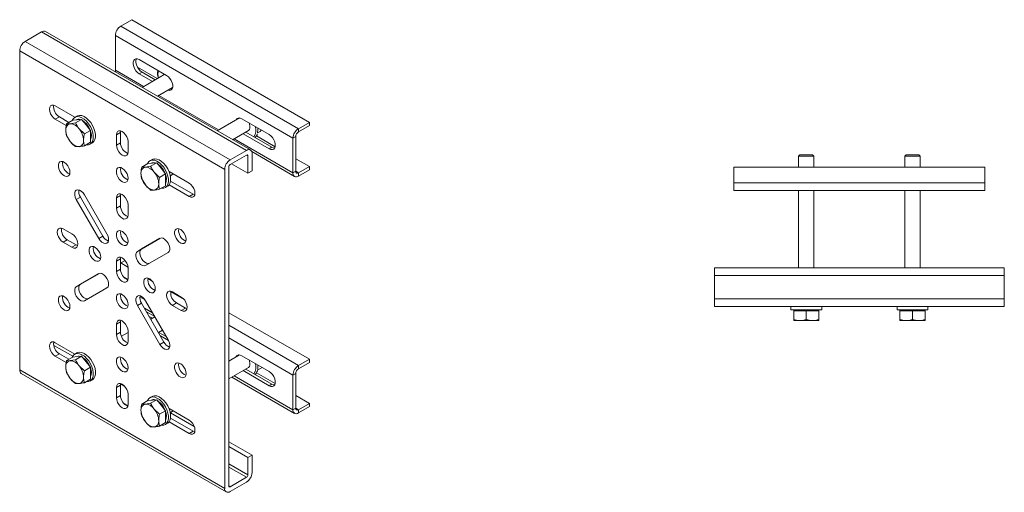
# Model space of a CAD drawing. Header units: millimetres. Extents: x 442 to 951, y -288 to 368.
# Tile 1 of 2: x 442 to 951, y -288 to -44. Entities that reach past the tile are written whole.
import ezdxf

# ---------------------------------------------------------------- set-up
doc = ezdxf.new("R2010")
doc.units = ezdxf.units.MM

msp = doc.modelspace()

# ---------------------------------------------------------------- linework, layer by layer
at = {"color": 7, "linetype": 'Continuous', "lineweight": 15}
for p, q in [((494.02, -46.83), (499.68, -43.56)), ((499.68, -43.56), (591.6, -96.63)), ((453.01, -49.89), (444.52, -54.79)), ((559.07, -111.12), (453.01, -49.89)), ((561.07, -110.92), (455.01, -49.69)), ((494.02, -46.83), (585.94, -99.9)), ((550.59, -116.02), (444.52, -54.79)), ((491.19, -51.73), (583.11, -104.8)), ((491.19, -69.69), (491.19, -51.73)), ((547.76, -120.92), (441.69, -59.69)), ((441.69, -59.69), (441.69, -224.63)), ((517.71, -72.34), (503.56, -64.18)), ((502.61, -68.12), (512.82, -74.02)), ((504.98, -70.71), (503.56, -71.53)), ((504.98, -70.71), (511.76, -74.63)), ((503.56, -71.53), (510.35, -75.44)), ((516.71, -71.77), (504.98, -78.54)), ((512.98, -83.16), (520.8, -78.64)), ((470.29, -93.95), (460.08, -88.06)), ((462.2, -93.78), (460.08, -95)), ((460.08, -95), (465.8, -98.3)), ((462.2, -93.78), (467.15, -96.63)), ((469.13, -95.49), (465.95, -97.32)), ((469.13, -95.49), (471.43, -95.28)), ((471.28, -93.38), (470.15, -94.03)), ((473.72, -95.08), (470.55, -96.91)), ((471.43, -95.28), (473.72, -95.08)), ((473.72, -95.08), (476.02, -97.93)), ((555.35, -94.37), (543.87, -100.99)), ((570.74, -102.96), (556.6, -94.8)), ((585.94, -99.9), (591.6, -96.63)), ((591.6, -96.63), (591.6, -98.26)), ((470.55, -96.91), (467.84, -97.35)), ((475.14, -102.63), (472.43, -100.01)), ((478.32, -100.79), (475.14, -102.63)), ((476.02, -97.93), (478.32, -100.79)), ((478.32, -100.79), (478.32, -103.86)), ((493.84, -101.84), (491.72, -103.06)), ((493.95, -100.99), (493.84, -101.84)), ((493.84, -101.84), (493.84, -107.14)), ((551.87, -105.61), (560.01, -100.91)), ((558.65, -101.7), (572.15, -109.49)), ((564.71, -102.09), (566.07, -101.3)), ((566.07, -101.3), (566.63, -100.59)), ((585.94, -101.53), (591.6, -98.26)), ((585.94, -99.9), (585.94, -101.53)), ((465.95, -103.45), (467.84, -106.55)), ((478.32, -106.92), (475.14, -108.76)), ((478.32, -103.86), (478.32, -106.92)), ((491.72, -103.06), (491.72, -108.37)), ((497.73, -111.84), (497.73, -106.53)), ((557.24, -102.51), (570.74, -110.31)), ((564.17, -103.66), (573.84, -109.24)), ((584.53, -103.98), (583.11, -104.8)), ((583.11, -122.76), (583.11, -104.8)), ((584.53, -121.94), (584.53, -103.98)), ((470.55, -109.17), (472.43, -109.2)), ((478.15, -107.89), (479.28, -107.24)), ((493.84, -107.14), (491.72, -108.37)), ((559.07, -111.12), (550.59, -116.02)), ((561.75, -111.78), (583.94, -124.59)), ((572.15, -109.49), (570.74, -110.31)), ((510.17, -115.83), (509.04, -116.48)), ((559.07, -113.57), (550.59, -118.47)), ((559.78, -122.96), (559.78, -113.98)), ((561.9, -121.74), (561.9, -112.75)), ((584.53, -115.41), (591.6, -119.49)), ((845.41, -113.48), (844.72, -114.17)), ((844.72, -114.17), (844.72, -119.88)), ((852.72, -114.17), (844.72, -114.17)), ((852.03, -113.48), (845.41, -113.48)), ((852.72, -114.17), (852.03, -113.48)), ((852.72, -119.88), (852.72, -114.17)), ((900.41, -113.48), (899.72, -114.17)), ((899.72, -114.17), (899.72, -119.88)), ((907.72, -114.17), (899.72, -114.17)), ((907.03, -113.48), (900.41, -113.48)), ((907.72, -114.17), (907.03, -113.48)), ((907.72, -119.88), (907.72, -114.17)), ((508.02, -117.94), (504.84, -119.77)), ((509.44, -119.36), (506.73, -119.8)), ((508.02, -117.94), (510.32, -117.73)), ((512.62, -117.53), (509.44, -119.36)), ((510.32, -117.73), (512.62, -117.53)), ((512.62, -117.53), (514.91, -120.39)), ((514.91, -120.39), (517.21, -123.24)), ((529.37, -128.06), (518.96, -122.05)), ((547.76, -120.92), (547.76, -285.86)), ((549.88, -119.69), (549.88, -284.63)), ((559.78, -122.96), (551.29, -118.06)), ((561.9, -121.74), (559.78, -122.96)), ((583.11, -122.76), (584.53, -121.94)), ((591.6, -119.49), (585.94, -122.76)), ((591.6, -121.13), (585.94, -124.39)), ((591.6, -119.49), (591.6, -121.13)), ((811.22, -127.88), (811.22, -119.88)), ((811.22, -119.88), (941.22, -119.88)), ((941.22, -127.88), (941.22, -119.88)), ((504.84, -125.9), (506.73, -129)), ((514.03, -125.08), (511.33, -122.46)), ((517.21, -123.24), (514.03, -125.08)), ((517.21, -123.24), (517.21, -126.31)), ((517.21, -126.31), (517.21, -129.37)), ((519.64, -124.22), (521.18, -123.33)), ((519.76, -127), (531.5, -133.78)), ((585.94, -122.76), (585.94, -124.39)), ((509.44, -131.62), (511.33, -131.65)), ((517.21, -129.37), (514.03, -131.21)), ((517.04, -130.34), (518.17, -129.69)), ((518.96, -128.99), (529.37, -135)), ((811.22, -127.88), (941.22, -127.88)), ((811.22, -131.88), (811.22, -127.88)), ((811.22, -131.88), (941.22, -131.88)), ((844.72, -131.88), (844.72, -171.88)), ((852.72, -171.88), (852.72, -131.88)), ((899.72, -131.88), (899.72, -171.88)), ((907.72, -171.88), (907.72, -131.88)), ((941.22, -131.88), (941.22, -127.88)), ((473.1, -135.32), (470.98, -136.54)), ((470.98, -136.54), (482.6, -156.68)), ((473.1, -135.32), (484.72, -155.45)), ((486.85, -154.23), (475.23, -134.09)), ((493.84, -134.5), (491.72, -135.72)), ((491.72, -135.72), (491.72, -141.03)), ((493.95, -133.66), (493.84, -134.5)), ((493.84, -134.5), (493.84, -139.81)), ((531.5, -133.78), (529.37, -135)), ((531.5, -133.78), (532.28, -134.11)), ((493.84, -139.81), (491.72, -141.03)), ((497.73, -144.5), (497.73, -139.19)), ((468.74, -154.3), (464.14, -151.65)), ((466.26, -157.36), (464.14, -158.59)), ((466.26, -157.36), (470.86, -160.02)), ((484.72, -155.45), (482.6, -156.68)), ((514.23, -156.6), (502.6, -163.32)), ((514.25, -156.59), (504.72, -162.09)), ((464.14, -158.59), (468.74, -161.24)), ((470.86, -160.02), (468.74, -161.24)), ((470.86, -160.02), (471.64, -160.35)), ((504.72, -162.09), (502.6, -163.32)), ((493.84, -167.16), (491.72, -168.38)), ((493.95, -166.32), (493.84, -167.16)), ((493.84, -167.16), (493.84, -172.47)), ((494.02, -169.31), (496.26, -168.02)), ((506.85, -170.68), (518.48, -163.97)), ((491.72, -168.38), (491.72, -173.69)), ((493.84, -172.47), (491.72, -173.69)), ((493.84, -169.42), (494.02, -169.31)), ((497.73, -177.16), (497.73, -171.85)), ((951.22, -171.88), (801.22, -171.88)), ((801.22, -171.88), (801.22, -175.88)), ((951.22, -171.88), (951.22, -175.88)), ((482.6, -174.87), (470.98, -181.58)), ((482.63, -174.85), (473.1, -180.36)), ((951.22, -175.88), (801.22, -175.88)), ((801.22, -175.88), (801.22, -187.88)), ((951.22, -175.88), (951.22, -187.88)), ((473.1, -180.36), (470.98, -181.58)), ((475.23, -188.94), (486.85, -182.23)), ((506.55, -188.38), (503.85, -186.83)), ((525.31, -186.96), (520.71, -184.3)), ((951.22, -187.88), (801.22, -187.88)), ((801.22, -187.88), (801.22, -191.88)), ((951.22, -187.88), (951.22, -191.88)), ((504.72, -190.1), (502.6, -191.32)), ((502.6, -191.32), (514.23, -211.46)), ((504.72, -190.1), (516.35, -210.23)), ((506.22, -192.68), (510.47, -195.14)), ((518.48, -209), (506.85, -188.87)), ((522.83, -190.02), (520.71, -191.24)), ((520.71, -191.24), (525.31, -193.9)), ((522.83, -190.02), (527.43, -192.67)), ((527.43, -192.67), (525.31, -193.9)), ((527.43, -192.67), (528.21, -193)), ((951.22, -191.88), (801.22, -191.88)), ((840.72, -191.88), (840.72, -193.48)), ((840.72, -193.48), (856.72, -193.48)), ((842.22, -193.48), (842.22, -194.08)), ((855.22, -194.08), (855.22, -193.48)), ((856.72, -193.48), (856.72, -191.88)), ((895.72, -191.88), (895.72, -193.48)), ((895.72, -193.48), (911.72, -193.48)), ((897.22, -193.48), (897.22, -194.08)), ((910.22, -194.08), (910.22, -193.48)), ((911.72, -193.48), (911.72, -191.88)), ((507.28, -194.52), (511.53, -196.98)), ((508.69, -196.97), (510.35, -197.93)), ((511.65, -197.17), (509.52, -198.4)), ((549.88, -195.03), (591.6, -219.11)), ((842.22, -194.08), (842.22, -198.57)), ((842.22, -194.08), (845.47, -194.08)), ((845.47, -194.08), (848.72, -194.08)), ((848.72, -194.08), (848.72, -198.57)), ((848.72, -194.08), (851.97, -194.08)), ((851.97, -194.08), (855.22, -194.08)), ((855.22, -194.08), (855.22, -198.57)), ((897.22, -194.08), (897.22, -198.57)), ((897.22, -194.08), (900.47, -194.08)), ((900.47, -194.08), (903.72, -194.08)), ((903.72, -194.08), (903.72, -198.57)), ((903.72, -194.08), (906.97, -194.08)), ((906.97, -194.08), (910.22, -194.08)), ((910.22, -194.08), (910.22, -198.57)), ((493.84, -199.82), (491.72, -201.05)), ((491.72, -201.05), (491.72, -206.35)), ((493.95, -198.98), (493.84, -199.82)), ((493.84, -199.82), (493.84, -205.13)), ((842.22, -199.15), (845.47, -199.15)), ((845.47, -199.15), (851.97, -199.15)), ((855.22, -199.15), (851.97, -199.15)), ((897.22, -199.15), (900.47, -199.15)), ((900.47, -199.15), (906.97, -199.15)), ((910.22, -199.15), (906.97, -199.15)), ((493.84, -205.13), (491.72, -206.35)), ((497.73, -205.21), (494.28, -207.2)), ((497.73, -209.82), (497.73, -204.52)), ((513.52, -205.33), (515.65, -204.1)), ((514.46, -206.96), (518.69, -209.4)), ((469.1, -217.59), (459.28, -211.92)), ((470.29, -216.43), (460.08, -210.54)), ((516.35, -210.23), (514.23, -211.46)), ((462.2, -216.26), (460.08, -217.48)), ((460.08, -217.48), (465.8, -220.79)), ((462.2, -216.26), (467.15, -219.11)), ((469.13, -217.97), (465.95, -219.8)), ((469.13, -217.97), (471.43, -217.76)), ((471.28, -215.86), (470.15, -216.51)), ((473.72, -217.56), (470.55, -219.39)), ((471.43, -217.76), (473.72, -217.56)), ((473.72, -217.56), (476.02, -220.42)), ((555.35, -216.85), (549.88, -220.01)), ((570.74, -225.44), (556.6, -217.28)), ((470.55, -219.39), (467.84, -219.83)), ((475.14, -225.11), (472.43, -222.49)), ((478.32, -223.27), (475.14, -225.11)), ((476.02, -220.42), (478.32, -223.27)), ((478.32, -223.27), (478.32, -226.34)), ((549.88, -229.24), (560.01, -223.39)), ((558.65, -224.18), (572.15, -231.97)), ((564.76, -224.67), (567.08, -223.33)), ((585.94, -222.38), (591.6, -219.11)), ((585.94, -224.01), (591.6, -220.75)), ((585.94, -222.38), (585.94, -224.01)), ((591.6, -219.11), (591.6, -220.75)), ((547.76, -285.86), (441.69, -224.63)), ((442.52, -226.46), (548.59, -287.69)), ((465.95, -225.93), (467.84, -229.03)), ((478.32, -226.34), (478.32, -229.4)), ((551.47, -228.33), (583.94, -247.07)), ((557.24, -225), (570.74, -232.79)), ((564.2, -226.16), (573.84, -231.72)), ((584.53, -226.46), (583.11, -227.28)), ((583.11, -245.24), (583.11, -227.28)), ((584.53, -244.42), (584.53, -226.46)), ((470.55, -231.65), (472.43, -231.68)), ((478.32, -229.4), (475.14, -231.24)), ((478.15, -230.37), (479.28, -229.72)), ((493.84, -232.48), (491.72, -233.71)), ((491.72, -233.71), (491.72, -239.01)), ((493.95, -231.64), (493.84, -232.48)), ((493.84, -232.48), (493.84, -237.79)), ((496.14, -233.2), (493.89, -231.9)), ((572.15, -231.97), (570.74, -232.79)), ((493.84, -237.79), (491.72, -239.01)), ((497.73, -242.48), (497.73, -237.18)), ((510.17, -238.31), (509.04, -238.96)), ((584.53, -237.89), (591.6, -241.98)), ((508.02, -240.42), (504.84, -242.25)), ((509.44, -241.84), (506.73, -242.29)), ((508.02, -240.42), (510.32, -240.21)), ((512.62, -240.01), (509.44, -241.84)), ((510.32, -240.21), (512.62, -240.01)), ((512.62, -240.01), (514.91, -242.87)), ((514.91, -242.87), (517.21, -245.73)), ((529.37, -250.55), (518.96, -244.54)), ((583.11, -245.24), (584.53, -244.42)), ((591.6, -241.98), (585.94, -245.24)), ((591.6, -243.61), (585.94, -246.87)), ((591.6, -241.98), (591.6, -243.61)), ((504.84, -248.38), (506.73, -251.48)), ((514.03, -247.56), (511.33, -244.94)), ((517.21, -245.73), (514.03, -247.56)), ((517.21, -245.73), (517.21, -248.79)), ((517.21, -248.79), (517.21, -251.85)), ((519.64, -246.7), (521.18, -245.81)), ((532.03, -253.92), (519.65, -246.77)), ((519.76, -249.49), (531.5, -256.26)), ((585.94, -245.24), (585.94, -246.87)), ((509.44, -254.1), (511.33, -254.13)), ((517.21, -251.85), (514.03, -253.69)), ((517.04, -252.82), (518.17, -252.17)), ((518.96, -251.48), (529.37, -257.49)), ((531.5, -256.26), (529.37, -257.49)), ((531.5, -256.26), (532.28, -256.59)), ((561.9, -268.71), (549.88, -261.77)), ((559.78, -269.94), (549.88, -264.22)), ((559.78, -269.94), (561.9, -268.71)), ((559.78, -278.92), (559.78, -269.94)), ((561.9, -277.69), (561.9, -268.71)), ((550.59, -285.04), (559.07, -280.14)), ((550.59, -287.49), (559.07, -282.59))]:
    msp.add_line(p, q, dxfattribs=at)
at = {"color": 8, "linetype": 'Continuous', "lineweight": 15}
for p, q in [((491.19, -69.69), (505.75, -78.1)), ((513.75, -82.72), (544.64, -100.55)), ((552.64, -105.17), (583.11, -122.76)), ((559.78, -113.98), (559.07, -113.57)), ((584.53, -121.94), (585.94, -122.76)), ((494.02, -169.31), (497.71, -171.44)), ((495.85, -176.9), (497.64, -177.94)), ((508.03, -177.4), (510.3, -178.71)), ((519.87, -184.24), (526.74, -188.2)), ((549.88, -201.56), (585.94, -222.38)), ((513.75, -205.2), (517.54, -207.39)), ((549.88, -208.09), (583.11, -227.28)), ((552.64, -227.65), (583.11, -245.24)), ((497.68, -243.07), (495.44, -241.77)), ((584.53, -244.42), (585.94, -245.24)), ((559.78, -278.92), (549.88, -273.2)), ((559.07, -280.14), (549.88, -274.84)), ((550.59, -285.04), (549.88, -284.63))]:
    msp.add_line(p, q, dxfattribs=at)
at = {"color": 7, "linetype": 'Continuous', "lineweight": 15, "flags": 128}
for points in [[(503.56, -64.18), (502.67, -63.81), (501.84, -63.77), (501.16, -64.06), (500.67, -64.66), (500.41, -65.51), (500.41, -66.56), (500.67, -67.71), (501.16, -68.87), (501.84, -69.95), (502.67, -70.86), (503.56, -71.53)], [(502.14, -63.75), (502.08, -63.84), (501.83, -64.7), (501.83, -65.74), (502.08, -66.89), (502.57, -68.06), (503.26, -69.14), (504.08, -70.05), (504.98, -70.71)], [(491.35, -70.67), (491.24, -70.3), (491.19, -69.69)], [(518.43, -80.01), (518.6, -80.06), (519.43, -80.1), (520.11, -79.81), (520.6, -79.22), (520.86, -78.36), (520.86, -77.31), (520.6, -76.16), (520.11, -75), (519.43, -73.92), (518.6, -73.01), (517.71, -72.34)], [(519.85, -79.2), (520.02, -79.25), (520.55, -79.31)], [(460.08, -88.06), (459.15, -87.69), (458.31, -87.7), (457.65, -88.09), (457.22, -88.81), (457.07, -89.8), (457.22, -90.95), (457.65, -92.17), (458.31, -93.32), (459.15, -94.29), (460.08, -95)], [(468.83, -95.66), (469.01, -95.25), (469.65, -94.41), (470.49, -93.87), (471.5, -93.66), (472.64, -93.79), (473.84, -94.26), (475.06, -95.04), (476.24, -96.1), (477.32, -97.39), (478.26, -98.84), (479, -100.39), (479.51, -101.97), (479.77, -103.5), (479.77, -104.91), (479.51, -106.14), (479, -107.13), (478.26, -107.82), (477.32, -108.2), (476.24, -108.24), (476.08, -108.21)], [(471.28, -93.38), (471.62, -93.21), (472.63, -93.01), (473.77, -93.14), (474.97, -93.61), (476.2, -94.39), (477.37, -95.45), (478.45, -96.73), (479.39, -98.19), (480.13, -99.74), (480.64, -101.32), (480.9, -102.85), (480.9, -104.26), (480.64, -105.49), (480.13, -106.47), (479.39, -107.17), (479.28, -107.24)], [(556.6, -94.8), (555.7, -94.43), (554.88, -94.39), (554.19, -94.68), (553.7, -95.27), (553.67, -95.34)], [(555.17, -94.36), (555.12, -94.46), (555.09, -94.52)], [(497.73, -106.53), (497.58, -105.37), (497.16, -104.16), (496.49, -103.01), (495.65, -102.03), (494.73, -101.33), (493.8, -100.96), (492.96, -100.97), (492.29, -101.35), (491.87, -102.07), (491.72, -103.06)], [(560.01, -100.91), (560.08, -100.87), (560.55, -100.35), (560.81, -99.56), (560.81, -98.59), (560.57, -97.52), (560.35, -96.96)], [(570.74, -110.31), (571.64, -110.68), (572.46, -110.72), (573.14, -110.43), (573.63, -109.83), (573.89, -108.97), (573.89, -107.93), (573.63, -106.78), (573.14, -105.62), (572.46, -104.54), (571.64, -103.63), (570.74, -102.96)], [(491.72, -108.37), (491.87, -109.53), (492.29, -110.74), (492.96, -111.89), (493.8, -112.87), (494.73, -113.57), (495.65, -113.94), (496.49, -113.93), (497.16, -113.55), (497.58, -112.83), (497.73, -111.84)], [(572.15, -109.49), (573.05, -109.86), (573.58, -109.93)], [(467.68, -122.46), (467.55, -121.36), (467.16, -120.2), (466.55, -119.09), (465.77, -118.12), (464.9, -117.39), (464, -116.95), (463.17, -116.85), (462.47, -117.09), (461.97, -117.65), (461.7, -118.49), (461.7, -119.52), (461.97, -120.66), (462.47, -121.81), (463.17, -122.86), (464, -123.72), (464.9, -124.31), (465.77, -124.59), (466.55, -124.52), (467.16, -124.11), (467.55, -123.4), (467.68, -122.46)], [(507.72, -118.11), (507.91, -117.7), (508.54, -116.86), (509.38, -116.32), (510.39, -116.11), (511.53, -116.24), (512.73, -116.71), (513.95, -117.49), (515.13, -118.55), (516.21, -119.84), (517.15, -121.29), (517.89, -122.84), (518.4, -124.42), (518.66, -125.95), (518.66, -127.36), (518.4, -128.59), (517.89, -129.58), (517.15, -130.27), (516.21, -130.65), (515.13, -130.69), (514.97, -130.67)], [(510.17, -115.83), (510.51, -115.67), (511.52, -115.46), (512.66, -115.59), (513.86, -116.06), (515.09, -116.84), (516.26, -117.9), (517.35, -119.18), (518.28, -120.64), (519.02, -122.19), (519.53, -123.77), (519.79, -125.3), (519.79, -126.71), (519.53, -127.94), (519.02, -128.92), (518.28, -129.62), (518.17, -129.69)], [(497.73, -125.52), (497.6, -124.42), (497.21, -123.26), (496.6, -122.15), (495.82, -121.18), (494.95, -120.45), (494.06, -120.01), (493.22, -119.91), (492.52, -120.15), (492.02, -120.71), (491.75, -121.55), (491.75, -122.58), (492.02, -123.72), (492.52, -124.87), (493.22, -125.92), (494.06, -126.78), (494.95, -127.37), (495.82, -127.64), (496.6, -127.58), (497.21, -127.17), (497.6, -126.46), (497.73, -125.52)], [(475.23, -134.09), (474.47, -133.01), (473.57, -132.16), (472.63, -131.62), (471.74, -131.44), (470.98, -131.64), (470.42, -132.2), (470.13, -133.06), (470.13, -134.15), (470.42, -135.35), (470.98, -136.54)], [(529.37, -135), (530.3, -135.37), (531.14, -135.36), (531.81, -134.98), (532.23, -134.26), (532.38, -133.27), (532.23, -132.11), (531.81, -130.9), (531.14, -129.75), (530.3, -128.77), (529.37, -128.06)], [(497.73, -139.19), (497.58, -138.04), (497.16, -136.82), (496.49, -135.67), (495.65, -134.69), (494.73, -133.99), (493.8, -133.62), (492.96, -133.63), (492.29, -134.01), (491.87, -134.74), (491.72, -135.72)], [(491.72, -141.03), (491.87, -142.19), (492.29, -143.4), (492.96, -144.55), (493.8, -145.53), (494.73, -146.24), (495.65, -146.6), (496.49, -146.59), (497.16, -146.21), (497.58, -145.49), (497.73, -144.5)], [(464.14, -151.65), (463.21, -151.28), (462.38, -151.29), (461.71, -151.67), (461.29, -152.4), (461.14, -153.38), (461.29, -154.54), (461.71, -155.75), (462.38, -156.91), (463.21, -157.88), (464.14, -158.59)], [(497.73, -158.18), (497.6, -157.08), (497.21, -155.92), (496.6, -154.81), (495.82, -153.85), (494.95, -153.11), (494.06, -152.67), (493.22, -152.57), (492.52, -152.81), (492.02, -153.37), (491.75, -154.21), (491.75, -155.24), (492.02, -156.38), (492.52, -157.53), (493.22, -158.58), (494.06, -159.44), (494.95, -160.03), (495.82, -160.31), (496.6, -160.24), (497.21, -159.83), (497.6, -159.12), (497.73, -158.18)], [(527.78, -157.15), (527.65, -156.05), (527.26, -154.9), (526.65, -153.79), (525.88, -152.82), (525, -152.09), (524.11, -151.65), (523.28, -151.55), (522.57, -151.79), (522.07, -152.35), (521.81, -153.19), (521.81, -154.22), (522.07, -155.36), (522.57, -156.51), (523.28, -157.56), (524.11, -158.42), (525, -159.01), (525.88, -159.28), (526.65, -159.21), (527.26, -158.81), (527.65, -158.1), (527.78, -157.15)], [(468.74, -161.24), (469.67, -161.61), (470.51, -161.6), (471.17, -161.21), (471.6, -160.49), (471.74, -159.51), (471.6, -158.35), (471.17, -157.14), (470.51, -155.98), (469.67, -155.01), (468.74, -154.3)], [(482.6, -156.68), (483.36, -157.76), (484.26, -158.61), (485.2, -159.15), (486.09, -159.33), (486.85, -159.13), (487.4, -158.57), (487.69, -157.71), (487.69, -156.62), (487.4, -155.42), (486.85, -154.23)], [(518.48, -163.97), (519.03, -163.41), (519.32, -162.54), (519.32, -161.46), (519.03, -160.26), (518.48, -159.06), (517.72, -157.98), (516.82, -157.13), (515.88, -156.59), (514.99, -156.41), (514.23, -156.6)], [(483.59, -166.34), (483.46, -165.24), (483.07, -164.09), (482.46, -162.98), (481.68, -162.01), (480.81, -161.28), (479.91, -160.84), (479.08, -160.74), (478.38, -160.98), (477.88, -161.54), (477.61, -162.38), (477.61, -163.41), (477.88, -164.55), (478.38, -165.7), (479.08, -166.75), (479.91, -167.61), (480.81, -168.2), (481.68, -168.47), (482.46, -168.4), (483.07, -168), (483.46, -167.29), (483.59, -166.34)], [(504.72, -162.09), (504.17, -162.65), (503.88, -163.52), (503.88, -164.6), (504.17, -165.8), (504.72, -167), (505.48, -168.08), (506.38, -168.93), (507.32, -169.47), (508.21, -169.65), (508.97, -169.45)], [(497.73, -171.85), (497.58, -170.7), (497.16, -169.48), (496.49, -168.33), (495.65, -167.35), (494.73, -166.65), (493.8, -166.28), (492.96, -166.29), (492.29, -166.68), (491.87, -167.4), (491.72, -168.38)], [(502.6, -163.32), (502.05, -163.88), (501.76, -164.74), (501.76, -165.83), (502.05, -167.03), (502.6, -168.23), (503.36, -169.3), (504.26, -170.15), (505.2, -170.7), (506.09, -170.88), (506.85, -170.68)], [(486.85, -182.23), (487.4, -181.67), (487.69, -180.8), (487.69, -179.72), (487.4, -178.52), (486.85, -177.32), (486.09, -176.24), (485.2, -175.39), (484.26, -174.85), (483.36, -174.67), (482.6, -174.87)], [(491.72, -173.69), (491.87, -174.85), (492.29, -176.06), (492.96, -177.21), (493.8, -178.19), (494.73, -178.9), (495.65, -179.26), (496.49, -179.25), (497.16, -178.87), (497.58, -178.15), (497.73, -177.16)], [(511.87, -182.67), (511.74, -181.57), (511.35, -180.42), (510.74, -179.31), (509.97, -178.34), (509.09, -177.61), (508.2, -177.17), (507.37, -177.06), (506.66, -177.3), (506.16, -177.87), (505.9, -178.7), (505.9, -179.74), (506.16, -180.88), (506.66, -182.03), (507.37, -183.07), (508.2, -183.93), (509.09, -184.53), (509.97, -184.8), (510.74, -184.73), (511.35, -184.33), (511.74, -183.62), (511.87, -182.67)], [(470.98, -181.58), (470.42, -182.14), (470.13, -183), (470.13, -184.09), (470.42, -185.29), (470.98, -186.49), (471.74, -187.57), (472.63, -188.42), (473.57, -188.96), (474.47, -189.14), (475.23, -188.94)], [(473.1, -180.36), (472.54, -180.91), (472.25, -181.78), (472.25, -182.87), (472.54, -184.07), (473.1, -185.26), (473.86, -186.34), (474.75, -187.19), (475.69, -187.74), (476.59, -187.92), (477.35, -187.72)], [(467.68, -191.86), (467.55, -190.76), (467.16, -189.61), (466.55, -188.5), (465.77, -187.53), (464.9, -186.8), (464, -186.36), (463.17, -186.25), (462.47, -186.49), (461.97, -187.06), (461.7, -187.89), (461.7, -188.93), (461.97, -190.07), (462.47, -191.22), (463.17, -192.27), (464, -193.12), (464.9, -193.72), (465.77, -193.99), (466.55, -193.92), (467.16, -193.52), (467.55, -192.81), (467.68, -191.86)], [(497.73, -190.84), (497.6, -189.74), (497.21, -188.58), (496.6, -187.47), (495.82, -186.51), (494.95, -185.77), (494.06, -185.33), (493.22, -185.23), (492.52, -185.47), (492.02, -186.03), (491.75, -186.87), (491.75, -187.91), (492.02, -189.05), (492.52, -190.19), (493.22, -191.24), (494.06, -192.1), (494.95, -192.69), (495.82, -192.97), (496.6, -192.9), (497.21, -192.49), (497.6, -191.78), (497.73, -190.84)], [(506.85, -188.87), (506.09, -187.79), (505.2, -186.94), (504.26, -186.39), (503.36, -186.21), (502.6, -186.41), (502.05, -186.97), (501.76, -187.84), (501.76, -188.92), (502.05, -190.12), (502.6, -191.32)], [(520.71, -184.3), (519.78, -183.94), (518.95, -183.95), (518.28, -184.33), (517.85, -185.05), (517.71, -186.04), (517.85, -187.2), (518.28, -188.41), (518.95, -189.56), (519.78, -190.54), (520.71, -191.24)], [(525.31, -193.9), (526.24, -194.26), (527.07, -194.25), (527.74, -193.87), (528.17, -193.15), (528.31, -192.16), (528.17, -191.01), (527.74, -189.79), (527.07, -188.64), (526.24, -187.66), (525.31, -186.96)], [(497.73, -204.52), (497.58, -203.36), (497.16, -202.14), (496.49, -200.99), (495.65, -200.02), (494.73, -199.31), (493.8, -198.94), (492.96, -198.95), (492.29, -199.34), (491.87, -200.06), (491.72, -201.05)], [(491.72, -206.35), (491.87, -207.51), (492.29, -208.72), (492.96, -209.88), (493.8, -210.85), (494.73, -211.56), (495.65, -211.92), (496.49, -211.92), (497.16, -211.53), (497.58, -210.81), (497.73, -209.82)], [(460.08, -210.54), (459.15, -210.17), (458.31, -210.18), (457.65, -210.57), (457.22, -211.29), (457.07, -212.28), (457.22, -213.43), (457.65, -214.65), (458.31, -215.8), (459.15, -216.78), (460.08, -217.48)], [(514.23, -211.46), (514.99, -212.53), (515.88, -213.38), (516.82, -213.93), (517.72, -214.11), (518.48, -213.91), (519.03, -213.35), (519.32, -212.48), (519.32, -211.4), (519.03, -210.2), (518.48, -209)], [(468.83, -218.14), (469.05, -217.68), (469.69, -216.85), (470.54, -216.33), (471.56, -216.14), (472.7, -216.29), (473.91, -216.78), (475.13, -217.58), (476.31, -218.65)], [(471.28, -215.86), (471.67, -215.67), (472.69, -215.49), (473.84, -215.64), (475.05, -216.13), (476.27, -216.92), (477.44, -218)], [(476.31, -218.65), (477.38, -219.95), (478.3, -221.41), (479.03, -222.96), (479.53, -224.54), (479.78, -226.07), (479.76, -227.47), (479.49, -228.69), (478.96, -229.66), (478.21, -230.34), (477.26, -230.69), (476.18, -230.71), (476.08, -230.7)], [(477.44, -218), (478.51, -219.29), (479.44, -220.75), (480.16, -222.31), (480.66, -223.89), (480.91, -225.41), (480.9, -226.82), (480.62, -228.03), (480.09, -229), (479.34, -229.68), (479.28, -229.72)], [(497.73, -223.5), (497.6, -222.4), (497.21, -221.24), (496.6, -220.13), (495.82, -219.17), (494.95, -218.43), (494.06, -218), (493.22, -217.89), (492.52, -218.13), (492.02, -218.7), (491.75, -219.53), (491.75, -220.57), (492.02, -221.71), (492.52, -222.85), (493.22, -223.9), (494.06, -224.76), (494.95, -225.36), (495.82, -225.63), (496.6, -225.56), (497.21, -225.15), (497.6, -224.45), (497.73, -223.5)], [(556.6, -217.28), (555.7, -216.91), (554.88, -216.87), (554.19, -217.16), (553.7, -217.75), (553.67, -217.82)], [(555.17, -216.84), (555.12, -216.94), (555.09, -217)], [(527.78, -226.56), (527.65, -225.46), (527.26, -224.3), (526.65, -223.19), (525.88, -222.23), (525, -221.49), (524.11, -221.06), (523.28, -220.95), (522.57, -221.19), (522.07, -221.76), (521.81, -222.59), (521.81, -223.63), (522.07, -224.77), (522.57, -225.91), (523.28, -226.96), (524.11, -227.82), (525, -228.41), (525.88, -228.69), (526.65, -228.62), (527.26, -228.21), (527.65, -227.51), (527.78, -226.56)], [(560.01, -223.39), (560.03, -223.38), (560.52, -222.88), (560.8, -222.12), (560.82, -221.16), (560.59, -220.09), (560.35, -219.44)], [(564.86, -222.04), (564.9, -222.71), (564.89, -223.34)], [(570.74, -232.79), (571.64, -233.16), (572.46, -233.2), (573.14, -232.91), (573.63, -232.31), (573.89, -231.46), (573.89, -230.41), (573.63, -229.26), (573.14, -228.1), (572.46, -227.02), (571.64, -226.11), (570.74, -225.44)], [(497.73, -237.18), (497.58, -236.02), (497.16, -234.81), (496.49, -233.65), (495.65, -232.68), (494.73, -231.97), (493.8, -231.61), (492.96, -231.62), (492.29, -232), (491.87, -232.72), (491.72, -233.71)], [(572.15, -231.97), (573.05, -232.34), (573.58, -232.41)], [(491.72, -239.01), (491.87, -240.17), (492.29, -241.39), (492.96, -242.54), (493.8, -243.51), (494.73, -244.22), (495.65, -244.59), (496.49, -244.58), (497.16, -244.19), (497.58, -243.47), (497.73, -242.48)], [(507.72, -240.59), (507.91, -240.19), (508.54, -239.34), (509.38, -238.8), (510.39, -238.59), (511.53, -238.72), (512.73, -239.19), (513.95, -239.97), (515.13, -241.03), (516.21, -242.32), (517.15, -243.77), (517.89, -245.32), (518.4, -246.9), (518.66, -248.43), (518.66, -249.84), (518.4, -251.07), (517.89, -252.06), (517.15, -252.76), (516.21, -253.13), (515.13, -253.17), (514.97, -253.15)], [(510.17, -238.31), (510.51, -238.15), (511.52, -237.94), (512.66, -238.07), (513.86, -238.54), (515.09, -239.32), (516.26, -240.38), (517.35, -241.66), (518.28, -243.12), (519.02, -244.67), (519.53, -246.25), (519.79, -247.78), (519.79, -249.19), (519.53, -250.42), (519.02, -251.4), (518.28, -252.1), (518.17, -252.17)], [(529.37, -257.49), (530.3, -257.85), (531.14, -257.84), (531.81, -257.46), (532.23, -256.74), (532.38, -255.75), (532.23, -254.59), (531.81, -253.38), (531.14, -252.23), (530.3, -251.25), (529.37, -250.55)]]:
    msp.add_lwpolyline(points, dxfattribs=at)
at = {"color": 7, "linetype": 'Continuous', "lineweight": 15}
for centre, radius, start, end in [((454.18, -51.52), 2.01, 65.6924, 125.618), ((497.33, -52.01), 6.15, 122.6055, 177.3945), ((447.83, -59.97), 6.15, 122.6054, 177.3946), ((465.26, -88.59), 6.03, 171.8292, 239.4393), ((472.15, -97.7), 2.68, 72.5049, 117.809), ((468.86, -103.97), 9.86, 20.5385, 57.0507), ((468.36, -100.16), 2.86, 100.5467, 189.2519), ((475.51, -100.16), 9.98, 182.6393, 219.7721), ((467.48, -103.28), 5.93, 33.4348, 86.5706), ((464.77, -106.39), 9.98, 2.6393, 39.7721), ((472.88, -103.37), 5.88, 337.7522, 22.2478), ((558, -100.42), 6.91, 345.2045, 7.1602), ((589.25, -105.07), 6.15, 122.6055, 177.3945), ((587.6, -104.12), 3.07, 122.6056, 177.3945), ((472.79, -103.28), 5.93, 213.4348, 266.5706), ((471.91, -106.39), 2.86, 280.5467, 9.2519), ((499.87, -107.08), 6.03, 180.5605, 248.1656), ((560.18, -112.47), 1.75, 350.7859, 129.2035), ((469.72, -117.81), 5.9, 171.3453, 248.6493), ((553.9, -121.2), 6.15, 122.6054, 177.3946), ((559.35, -113.91), 0.437, 350.786, 129.2038), ((499.77, -120.87), 5.9, 171.3453, 248.6493), ((507.25, -122.61), 2.86, 100.5466, 189.2519), ((506.37, -125.73), 5.93, 33.4348, 86.5706), ((511.04, -120.15), 2.68, 72.5048, 117.8092), ((507.75, -126.42), 9.86, 20.5384, 57.0507), ((551.42, -119.76), 1.54, 122.6052, 177.3946), ((585.39, -122.08), 0.873, 170.786, 309.2033), ((514.4, -122.61), 9.98, 182.6392, 219.7722), ((503.66, -128.84), 9.98, 2.6392, 39.7721), ((511.73, -125.83), 5.92, 338.4909, 22.1557), ((584.84, -123.04), 1.75, 170.786, 309.2033), ((477.37, -132.47), 5.14, 169.345, 213.7395), ((511.68, -125.73), 5.93, 213.4348, 266.5706), ((510.8, -128.84), 2.86, 280.5467, 9.2521), ((499.87, -139.75), 6.03, 180.5606, 248.1655), ((469.33, -152.17), 6.03, 171.8292, 239.4393), ((499.77, -153.53), 5.9, 171.3453, 248.6493), ((529.83, -152.5), 5.9, 171.3454, 248.6493), ((489.33, -153.18), 5.14, 206.26, 250.6511), ((485.63, -161.69), 5.9, 171.3453, 248.6493), ((499.87, -172.41), 6.03, 180.5606, 248.1655), ((513.92, -178.02), 5.9, 171.3454, 248.6493), ((469.72, -187.21), 5.9, 171.3453, 248.6493), ((499.77, -186.19), 5.9, 171.3453, 248.6493), ((509, -187.24), 5.14, 169.345, 213.7395), ((525.9, -184.83), 6.03, 171.8293, 239.4392), ((499.87, -205.07), 6.03, 180.5606, 248.1656), ((465.26, -211.07), 6.03, 171.8293, 239.4393), ((520.96, -207.96), 5.14, 206.26, 250.6511), ((472.15, -220.18), 2.68, 72.5049, 117.809), ((468.86, -226.45), 9.86, 20.5387, 57.0505), ((499.77, -218.85), 5.9, 171.3454, 248.6492), ((468.36, -222.64), 2.86, 100.5468, 189.252), ((475.51, -222.64), 9.98, 182.6393, 219.7721), ((467.48, -225.76), 5.93, 33.4348, 86.5706), ((464.77, -228.87), 9.98, 2.6393, 39.7721), ((472.88, -225.85), 5.88, 337.7522, 22.2478), ((529.83, -221.91), 5.9, 171.3454, 248.6493), ((589.25, -227.56), 6.15, 122.6055, 177.3945), ((587.6, -226.6), 3.07, 122.6054, 177.3946), ((443.58, -224.88), 1.9, 172.4218, 236.2661), ((472.79, -225.76), 5.93, 213.4348, 266.5706), ((471.91, -228.87), 2.86, 280.5467, 9.2518), ((499.87, -237.73), 6.03, 180.5607, 248.1655), ((507.25, -245.1), 2.86, 100.5466, 189.252), ((506.37, -248.21), 5.93, 33.4348, 86.5706), ((511.04, -242.63), 2.68, 72.5048, 117.8092), ((507.75, -248.9), 9.86, 20.5386, 57.0505), ((585.39, -244.56), 0.873, 170.7858, 309.2036), ((514.4, -245.1), 9.98, 182.6393, 219.7721), ((503.66, -251.32), 9.98, 2.6392, 39.7721), ((511.73, -248.31), 5.92, 338.4909, 22.1557), ((584.84, -245.52), 1.75, 170.7859, 309.2033), ((511.68, -248.21), 5.93, 213.4348, 266.5706), ((510.8, -251.32), 2.86, 280.5467, 9.252), ((555.76, -277.42), 6.15, 302.6054, 357.3946), ((558.24, -278.85), 1.54, 302.6052, 357.3946), ((550.31, -284.7), 0.437, 170.786, 309.2038), ((549.48, -286.14), 1.75, 170.7859, 309.2035)]:
    msp.add_arc(centre, radius, start, end, dxfattribs=at)
at = {"color": 8, "linetype": 'Continuous', "lineweight": 15}
for centre, radius, start, end in [((520.95, -71.73), 7.73, 166.199, 194.3468), ((558, -100.67), 5.96, 324.5532, 17.3811), ((557.98, -223.14), 5.97, 324.6316, 17.3027)]:
    msp.add_arc(centre, radius, start, end, dxfattribs=at)
at = {"color": 7, "linetype": 'Continuous', "lineweight": 15}
for points, knots in [([(513.23, -69.76), (513.21, -69.83), (513.07, -70.29), (513.03, -71.3), (513.09, -72.56), (513.29, -73.38), (513.37, -73.7)], [0, 0, 0, 0, 0.0635391, 0.4182687, 0.7773406, 1, 1, 1, 1]), ([(465.95, -97.32), (465.78, -98.18), (465.57, -99.32), (465.54, -100.37), (465.54, -100.62)], [0, 0, 0, 0, 0.75815, 1, 1, 1, 1]), ([(465.54, -100.62), (465.59, -101.4), (465.65, -102.4), (465.9, -103.26), (465.95, -103.45)], [0, 0, 0, 0, 0.776285, 1, 1, 1, 1]), ([(467.84, -97.35), (467.78, -97.36), (467.01, -97.42), (466.46, -97.37), (465.95, -97.32)], [0, 0, 0, 0, 0.070214, 1, 1, 1, 1]), ([(472.43, -100.01), (472.38, -99.94), (471.61, -98.97), (471.06, -97.9), (470.55, -96.91)], [0, 0, 0, 0, 0.070214, 1, 1, 1, 1]), ([(467.84, -106.55), (467.89, -106.61), (468.67, -107.58), (469.64, -108.4), (470.55, -109.17)], [0, 0, 0, 0, 0.0702152, 1, 1, 1, 1]), ([(474.73, -105.93), (474.74, -105.68), (474.76, -104.63), (474.98, -103.49), (475.14, -102.63)], [0, 0, 0, 0, 0.24185, 1, 1, 1, 1]), ([(475.14, -108.76), (475.09, -108.56), (474.85, -107.71), (474.78, -106.71), (474.73, -105.93)], [0, 0, 0, 0, 0.223715, 1, 1, 1, 1]), ([(563.49, -104.49), (563.65, -104.34), (564.08, -103.96), (564.45, -103.32), (564.59, -102.8), (564.63, -102.66)], [0, 0, 0, 0, 0.313677, 0.81266, 1, 1, 1, 1]), ([(472.43, -109.2), (472.49, -109.19), (473.27, -109.12), (474.24, -108.93), (475.14, -108.76)], [0, 0, 0, 0, 0.070215, 1, 1, 1, 1]), ([(504.84, -119.77), (504.68, -120.63), (504.46, -121.77), (504.44, -122.82), (504.43, -123.07)], [0, 0, 0, 0, 0.75815, 1, 1, 1, 1]), ([(506.73, -119.8), (506.67, -119.81), (505.9, -119.88), (505.35, -119.82), (504.84, -119.77)], [0, 0, 0, 0, 0.070214, 1, 1, 1, 1]), ([(511.33, -122.46), (511.27, -122.39), (510.5, -121.42), (509.95, -120.35), (509.44, -119.36)], [0, 0, 0, 0, 0.070215, 1, 1, 1, 1]), ([(504.43, -123.07), (504.48, -123.85), (504.55, -124.85), (504.79, -125.71), (504.84, -125.9)], [0, 0, 0, 0, 0.776285, 1, 1, 1, 1]), ([(513.62, -128.38), (513.63, -128.13), (513.65, -127.08), (513.87, -125.94), (514.03, -125.08)], [0, 0, 0, 0, 0.24185, 1, 1, 1, 1]), ([(506.73, -129), (506.78, -129.06), (507.57, -130.03), (508.54, -130.85), (509.44, -131.62)], [0, 0, 0, 0, 0.070214, 1, 1, 1, 1]), ([(511.33, -131.65), (511.38, -131.65), (512.16, -131.57), (513.13, -131.38), (514.03, -131.21)], [0, 0, 0, 0, 0.0702153, 1, 1, 1, 1]), ([(514.03, -131.21), (513.98, -131.02), (513.74, -130.16), (513.67, -129.16), (513.62, -128.38)], [0, 0, 0, 0, 0.223715, 1, 1, 1, 1]), ([(845.47, -199.15), (845.39, -199.15), (844.29, -199.14), (843.22, -198.85), (842.22, -198.57)], [0, 0, 0, 0, 0.070214, 1, 1, 1, 1]), ([(842.22, -198.57), (842.22, -198.81), (842.22, -199.12), (842.22, -199.14), (842.22, -199.15)], [0, 0, 0, 0, 0.75815, 1, 1, 1, 1]), ([(848.72, -198.57), (848.19, -198.73), (847.13, -199.06), (846.03, -199.12), (845.47, -199.15)], [0, 0, 0, 0, 0.4954582, 1, 1, 1, 1]), ([(851.97, -199.15), (851.89, -199.15), (850.8, -199.14), (849.72, -198.85), (848.72, -198.57)], [0, 0, 0, 0, 0.070214, 1, 1, 1, 1]), ([(855.22, -198.57), (854.69, -198.73), (853.63, -199.06), (852.53, -199.12), (851.97, -199.15)], [0, 0, 0, 0, 0.495458, 1, 1, 1, 1]), ([(855.22, -199.15), (855.22, -199.14), (855.22, -199.12), (855.22, -198.81), (855.22, -198.57)], [0, 0, 0, 0, 0.24185, 1, 1, 1, 1]), ([(900.47, -199.15), (900.39, -199.15), (899.29, -199.14), (898.22, -198.85), (897.22, -198.57)], [0, 0, 0, 0, 0.070214, 1, 1, 1, 1]), ([(897.22, -198.57), (897.22, -198.81), (897.22, -199.12), (897.22, -199.14), (897.22, -199.15)], [0, 0, 0, 0, 0.75815, 1, 1, 1, 1]), ([(903.72, -198.57), (903.19, -198.73), (902.13, -199.06), (901.03, -199.12), (900.47, -199.15)], [0, 0, 0, 0, 0.495458, 1, 1, 1, 1]), ([(906.97, -199.15), (906.89, -199.15), (905.8, -199.14), (904.72, -198.85), (903.72, -198.57)], [0, 0, 0, 0, 0.070215, 1, 1, 1, 1]), ([(910.22, -198.57), (909.69, -198.73), (908.63, -199.06), (907.53, -199.12), (906.97, -199.15)], [0, 0, 0, 0, 0.495458, 1, 1, 1, 1]), ([(910.22, -199.15), (910.22, -199.14), (910.22, -199.12), (910.22, -198.81), (910.22, -198.57)], [0, 0, 0, 0, 0.24185, 1, 1, 1, 1]), ([(465.95, -219.8), (465.78, -220.66), (465.57, -221.8), (465.54, -222.85), (465.54, -223.1)], [0, 0, 0, 0, 0.758148, 1, 1, 1, 1]), ([(465.54, -223.1), (465.59, -223.88), (465.65, -224.88), (465.9, -225.74), (465.95, -225.93)], [0, 0, 0, 0, 0.776287, 1, 1, 1, 1]), ([(467.84, -219.83), (467.78, -219.84), (467.01, -219.91), (466.46, -219.85), (465.95, -219.8)], [0, 0, 0, 0, 0.070215, 1, 1, 1, 1]), ([(472.43, -222.49), (472.38, -222.42), (471.61, -221.45), (471.06, -220.38), (470.55, -219.39)], [0, 0, 0, 0, 0.070214, 1, 1, 1, 1]), ([(563.52, -226.99), (563.53, -226.98), (563.83, -226.78), (564.24, -226.15), (564.71, -225.12), (564.93, -224.21), (564.92, -223.64), (564.92, -223.53)], [0, 0, 0, 0, 0.012034, 0.310691, 0.613152, 0.923857, 1, 1, 1, 1]), ([(467.84, -229.03), (467.89, -229.09), (468.67, -230.06), (469.64, -230.88), (470.55, -231.65)], [0, 0, 0, 0, 0.0702152, 1, 1, 1, 1]), ([(474.73, -228.41), (474.74, -228.16), (474.76, -227.11), (474.98, -225.97), (475.14, -225.11)], [0, 0, 0, 0, 0.241852, 1, 1, 1, 1]), ([(475.14, -231.24), (475.09, -231.05), (474.85, -230.19), (474.78, -229.19), (474.73, -228.41)], [0, 0, 0, 0, 0.223713, 1, 1, 1, 1]), ([(472.43, -231.68), (472.49, -231.68), (473.27, -231.6), (474.24, -231.41), (475.14, -231.24)], [0, 0, 0, 0, 0.070214, 1, 1, 1, 1]), ([(504.84, -242.25), (504.68, -243.12), (504.46, -244.25), (504.44, -245.3), (504.43, -245.56)], [0, 0, 0, 0, 0.758148, 1, 1, 1, 1]), ([(506.73, -242.29), (506.67, -242.29), (505.9, -242.36), (505.35, -242.3), (504.84, -242.25)], [0, 0, 0, 0, 0.070215, 1, 1, 1, 1]), ([(511.33, -244.94), (511.27, -244.87), (510.5, -243.9), (509.95, -242.84), (509.44, -241.84)], [0, 0, 0, 0, 0.070215, 1, 1, 1, 1]), ([(504.43, -245.56), (504.48, -246.33), (504.55, -247.33), (504.79, -248.19), (504.84, -248.38)], [0, 0, 0, 0, 0.776287, 1, 1, 1, 1]), ([(513.62, -250.86), (513.63, -250.61), (513.65, -249.56), (513.87, -248.42), (514.03, -247.56)], [0, 0, 0, 0, 0.241852, 1, 1, 1, 1]), ([(506.73, -251.48), (506.78, -251.55), (507.57, -252.51), (508.54, -253.33), (509.44, -254.1)], [0, 0, 0, 0, 0.070214, 1, 1, 1, 1]), ([(511.33, -254.13), (511.38, -254.13), (512.16, -254.05), (513.13, -253.86), (514.03, -253.69)], [0, 0, 0, 0, 0.070214, 1, 1, 1, 1]), ([(514.03, -253.69), (513.98, -253.5), (513.74, -252.64), (513.67, -251.64), (513.62, -250.86)], [0, 0, 0, 0, 0.223713, 1, 1, 1, 1])]:
    msp.add_open_spline(points, degree=3, knots=knots, dxfattribs=at)

doc.saveas('drawing.dxf')
